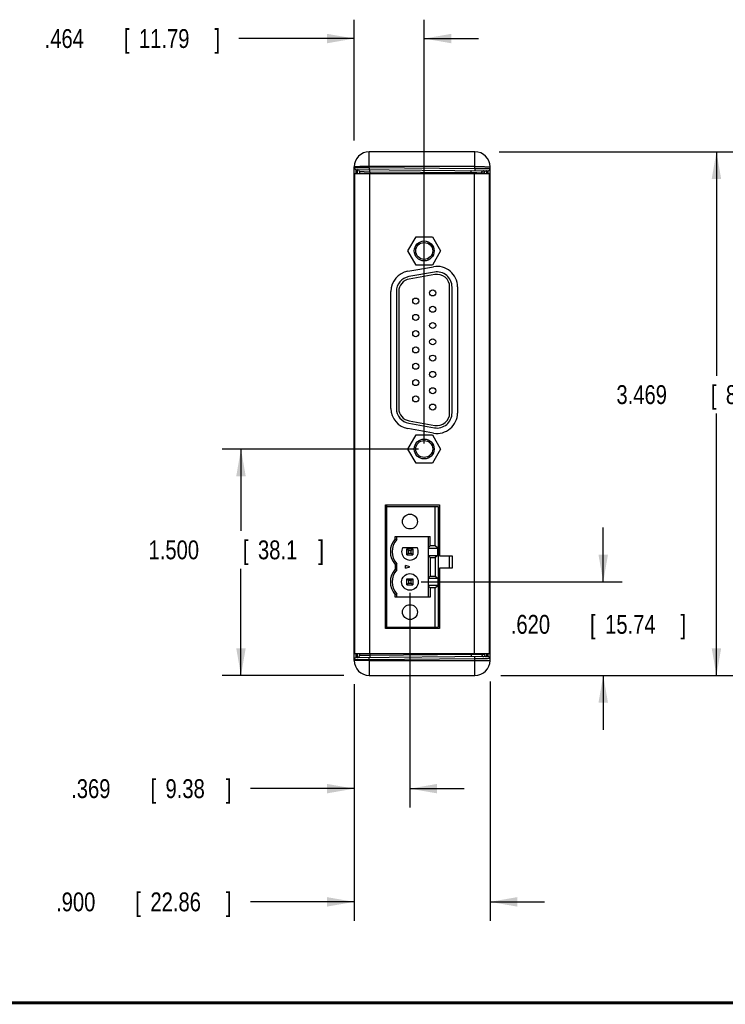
# Model space of a CAD drawing. Header units: inches. Extents: x 0.2 to 16.8, y 0.1 to 10.8.
# Tile 8 of 22: x 6.7 to 11.4, y 0.2 to 6.8. Entities that reach past the tile are written whole.
import ezdxf

# ---------------------------------------------------------------- set-up
doc = ezdxf.new("R2010")
doc.units = ezdxf.units.IN
doc.header["$LTSCALE"] = 0.935
doc.header["$MEASUREMENT"] = 0
doc.layers.get('0').update_dxf_attribs({"linetype": 'CONTINUOUS'})
doc.layers.add('DIMENSIONS', color=7, linetype='CONTINUOUS')
doc.styles.get("Standard").update_dxf_attribs({"font": 'txt', "width": 0.8})
doc.dimstyles.new('DIMSTYLE_1', dxfattribs={"dimtxt": 0.125, "dimasz": 0.18, "dimexe": 0.18, "dimexo": 0.0625, "dimgap": 0.09, "dimtad": 0, "dimtih": 1, "dimtoh": 1, "dimdec": 3, "dimzin": 4, "dimdsep": 46, "dimtxsty": 'STANDARD', "dimblk": '_FILLED', "dimblk1": '_FILLED', "dimblk2": '_FILLED', "dimcen": 0.09, "dimadec": 0, "dimazin": 0, "dimtp": 0.01, "dimtm": 0.01, "dimtfac": 1, "dimtdec": 3, "dimtofl": 0, "dimtmove": 0, "dimatfit": 3, "dimldrblk": '_FILLED', "dimfxl": 1, "dimtolj": 1, "dimtzin": 4, "dimarcsym": 0})

# ---------------------------------------------------------------- blocks, each defined once
blk = doc.blocks.new('_FILLED')
at = {"color": 0, "linetype": 'BYBLOCK'}
blk.add_solid([(0, 0), (-1, 0.174), (-1, -0.174)], dxfattribs=at)
blk = doc.blocks.new('*D1')
at = {"layer": 'DIMENSIONS', "color": 2, "linetype": 'CONTINUOUS'}
for p, q in [((9.8634, 5.8962), (11.4273, 5.8962)), ((11.3023, 5.8962), (11.3023, 4.4124)), ((11.3023, 2.4272), (11.3023, 4.1624)), ((9.8731, 2.4272), (11.4273, 2.4272))]:
    blk.add_line(p, q, dxfattribs=at)
at = {"layer": 'DIMENSIONS', "color": 2, "linetype": 'CONTINUOUS', "xscale": 0.18, "yscale": 0.18, "zscale": 0.18}
for p, rotation in [((11.3023, 5.8962), 90), ((11.3023, 2.4272), 270)]:
    blk.add_blockref('_FILLED', p, dxfattribs=dict(at, rotation=rotation))
at = {"layer": 'DIMENSIONS', "color": 2, "linetype": 'CONTINUOUS', "width": 0.8}
for s, p in [('3.469', (10.6398, 4.2249)), ('[', (11.2648, 4.2249)), ('88.11', (11.3648, 4.2249)), (']', (11.8648, 4.2249))]:
    blk.add_text(s, height=0.125, dxfattribs=at).set_placement(p)
blk = doc.blocks.new('*D2')
at = {"layer": 'DIMENSIONS', "color": 2, "linetype": 'CONTINUOUS'}
for p, q in [((10.5523, 3.0467), (10.5523, 3.4067)), ((9.3469, 3.0467), (10.6773, 3.0467)), ((9.8773, 2.4272), (10.6773, 2.4272)), ((10.5523, 2.4272), (10.5523, 2.0672))]:
    blk.add_line(p, q, dxfattribs=at)
at = {"layer": 'DIMENSIONS', "color": 2, "linetype": 'CONTINUOUS', "xscale": 0.18, "yscale": 0.18, "zscale": 0.18}
for p, rotation in [((10.5523, 3.0467), 270), ((10.5523, 2.4272), 90)]:
    blk.add_blockref('_FILLED', p, dxfattribs=dict(at, rotation=rotation))
at = {"layer": 'DIMENSIONS', "color": 2, "linetype": 'CONTINUOUS', "width": 0.8}
for s, p in [('.620', (9.9398, 2.7032)), ('[', (10.4648, 2.7032)), ('15.74', (10.5648, 2.7032)), (']', (11.0648, 2.7032))]:
    blk.add_text(s, height=0.125, dxfattribs=at).set_placement(p)
blk = doc.blocks.new('*D3')
at = {"layer": 'DIMENSIONS', "color": 2, "linetype": 'CONTINUOUS'}
for p, q in [((8.9023, 2.3701), (8.9023, 0.8022)), ((9.8023, 2.386), (9.8023, 0.8022)), ((8.9023, 0.9272), (8.2148, 0.9272)), ((9.8023, 0.9272), (10.1623, 0.9272))]:
    blk.add_line(p, q, dxfattribs=at)
at = {"layer": 'DIMENSIONS', "color": 2, "linetype": 'CONTINUOUS', "xscale": 0.18, "yscale": 0.18, "zscale": 0.18}
blk.add_blockref('_FILLED', (8.9023, 0.9272), dxfattribs=at)
at = {"layer": 'DIMENSIONS', "color": 2, "linetype": 'CONTINUOUS', "xscale": 0.18, "yscale": 0.18, "zscale": 0.18, "rotation": 180}
blk.add_blockref('_FILLED', (9.8023, 0.9272), dxfattribs=at)
at = {"layer": 'DIMENSIONS', "color": 2, "linetype": 'CONTINUOUS', "width": 0.8}
for s, p in [('.900', (6.9273, 0.8647)), ('[', (7.4523, 0.8647)), ('22.86', (7.5523, 0.8647)), (']', (8.0523, 0.8647))]:
    blk.add_text(s, height=0.125, dxfattribs=at).set_placement(p)
blk = doc.blocks.new('*D4')
at = {"layer": 'DIMENSIONS', "color": 2, "linetype": 'CONTINUOUS'}
for p, q in [((9.2717, 2.9753), (9.2717, 1.5522)), ((8.9023, 2.3555), (8.9023, 1.5522)), ((8.9023, 1.6772), (8.2148, 1.6772)), ((9.2717, 1.6772), (9.6317, 1.6772))]:
    blk.add_line(p, q, dxfattribs=at)
at = {"layer": 'DIMENSIONS', "color": 2, "linetype": 'CONTINUOUS', "xscale": 0.18, "yscale": 0.18, "zscale": 0.18}
blk.add_blockref('_FILLED', (8.9023, 1.6772), dxfattribs=at)
at = {"layer": 'DIMENSIONS', "color": 2, "linetype": 'CONTINUOUS', "xscale": 0.18, "yscale": 0.18, "zscale": 0.18, "rotation": 180}
blk.add_blockref('_FILLED', (9.2717, 1.6772), dxfattribs=at)
at = {"layer": 'DIMENSIONS', "color": 2, "linetype": 'CONTINUOUS', "width": 0.8}
for s, p in [('.369', (7.0273, 1.6147)), ('[', (7.5523, 1.6147)), ('9.38', (7.6523, 1.6147)), (']', (8.0523, 1.6147))]:
    blk.add_text(s, height=0.125, dxfattribs=at).set_placement(p)
blk = doc.blocks.new('*D6')
at = {"layer": 'DIMENSIONS', "color": 2, "linetype": 'CONTINUOUS'}
for p, q in [((9.328, 3.9272), (8.0273, 3.9272)), ((8.1523, 3.9272), (8.1523, 3.3841)), ((8.1523, 2.4272), (8.1523, 3.1341)), ((8.8338, 2.4272), (8.0273, 2.4272))]:
    blk.add_line(p, q, dxfattribs=at)
at = {"layer": 'DIMENSIONS', "color": 2, "linetype": 'CONTINUOUS', "xscale": 0.18, "yscale": 0.18, "zscale": 0.18}
for p, rotation in [((8.1523, 3.9272), 90), ((8.1523, 2.4272), 270)]:
    blk.add_blockref('_FILLED', p, dxfattribs=dict(at, rotation=rotation))
at = {"layer": 'DIMENSIONS', "color": 2, "linetype": 'CONTINUOUS', "width": 0.8}
for s, p in [('[', (8.1648, 3.1966)), (']', (8.6648, 3.1966)), ('1.500', (7.5398, 3.1966)), ('38.1', (8.2648, 3.1966))]:
    blk.add_text(s, height=0.125, dxfattribs=at).set_placement(p)
blk = doc.blocks.new('*D7')
at = {"layer": 'DIMENSIONS', "color": 2, "linetype": 'CONTINUOUS'}
for p, q in [((8.9023, 5.9706), (8.9023, 6.7712)), ((9.3663, 3.9627), (9.3663, 6.7712)), ((8.9023, 6.6462), (8.1389, 6.6462)), ((9.3663, 6.6462), (9.7263, 6.6462))]:
    blk.add_line(p, q, dxfattribs=at)
at = {"layer": 'DIMENSIONS', "color": 2, "linetype": 'CONTINUOUS', "xscale": 0.18, "yscale": 0.18, "zscale": 0.18}
blk.add_blockref('_FILLED', (8.9023, 6.6462), dxfattribs=at)
at = {"layer": 'DIMENSIONS', "color": 2, "linetype": 'CONTINUOUS', "xscale": 0.18, "yscale": 0.18, "zscale": 0.18, "rotation": 180}
blk.add_blockref('_FILLED', (9.3663, 6.6462), dxfattribs=at)
at = {"layer": 'DIMENSIONS', "color": 2, "linetype": 'CONTINUOUS', "width": 0.8}
for s, p in [('[', (7.3764, 6.5837)), (']', (7.9764, 6.5837)), ('.464', (6.8514, 6.5837)), ('11.79', (7.4764, 6.5837))]:
    blk.add_text(s, height=0.125, dxfattribs=at).set_placement(p)

msp = doc.modelspace()

# ---------------------------------------------------------------- linework, layer by layer
at = {"color": 7, "linetype": 'CONTINUOUS'}
for p, q in [((9.0023, 5.7919), (9.0023, 5.8962)), ((9.7023, 5.8962), (9.0023, 5.8962)), ((9.7023, 5.7858), (9.7023, 5.8962)), ((8.9023, 2.5272), (8.9023, 5.7962)), ((8.9048, 5.7512), (8.9048, 2.5722)), ((8.9048, 5.7512), (9.7962, 5.7512)), ((8.916, 5.7786), (9.7884, 5.771)), ((8.9267, 5.7785), (8.9267, 5.7781)), ((8.9373, 5.7648), (8.9373, 5.7512)), ((9.0023, 5.7919), (9.0022, 5.7778)), ((9.7023, 5.7979), (9.0023, 5.7979)), ((9.0023, 5.7919), (9.7023, 5.7858)), ((9.0048, 5.7512), (9.0048, 2.5722)), ((9.0061, 5.764), (9.0061, 5.7512)), ((9.0061, 5.764), (9.6763, 5.7582)), ((9.6763, 5.7582), (9.6763, 5.7512)), ((9.6962, 5.7512), (9.6962, 2.5722)), ((9.7023, 5.7858), (9.7022, 5.7717)), ((9.7474, 5.7574), (9.7474, 5.7512)), ((9.7474, 5.7574), (9.7645, 5.7573)), ((9.7962, 5.7512), (9.7962, 2.5722)), ((9.8023, 2.5272), (9.8023, 5.7962)), ((8.9023, 5.6986), (8.9048, 5.6986)), ((8.9023, 5.688), (8.9048, 5.688)), ((9.8023, 5.691), (9.7962, 5.691)), ((8.9048, 5.5573), (8.9023, 5.5573)), ((9.2583, 5.2392), (9.3123, 5.3327)), ((9.3123, 5.3327), (9.4203, 5.3327)), ((9.4203, 5.3327), (9.4743, 5.2392)), ((9.3123, 5.1457), (9.2583, 5.2392)), ((9.4743, 5.2392), (9.4203, 5.1457)), ((9.2574, 5.1045), (9.4284, 5.1346)), ((9.4334, 5.0986), (9.2644, 5.0689)), ((9.4203, 5.1457), (9.3123, 5.1457)), ((9.4362, 5.0829), (9.2672, 5.0531)), ((9.1458, 4.1958), (9.1458, 4.9715)), ((9.1818, 4.9704), (9.1818, 4.196)), ((9.1978, 4.9704), (9.1978, 4.196)), ((9.5348, 4.1662), (9.5348, 5.0002)), ((9.5508, 4.1662), (9.5508, 5.0002)), ((9.5868, 5.0017), (9.5868, 4.1657)), ((9.2672, 4.1132), (9.4362, 4.0834)), ((9.4284, 4.0327), (9.2574, 4.0629)), ((9.2644, 4.0975), (9.4334, 4.0677)), ((9.2583, 3.9272), (9.3123, 4.0207)), ((9.3123, 4.0207), (9.4203, 4.0207)), ((9.4203, 4.0207), (9.4743, 3.9272)), ((9.3123, 3.8337), (9.2583, 3.9272)), ((9.4743, 3.9272), (9.4203, 3.8337)), ((9.4203, 3.8337), (9.3123, 3.8337)), ((9.1088, 3.5572), (9.4678, 3.5572)), ((9.1088, 2.7372), (9.1088, 3.5572)), ((9.1193, 3.5553), (9.1088, 3.5553)), ((9.1193, 3.5301), (9.1088, 3.5301)), ((9.1193, 2.7372), (9.1193, 3.5572)), ((9.1193, 3.5467), (9.4579, 3.5467)), ((9.4382, 3.2851), (9.4382, 3.5467)), ((9.4579, 3.5467), (9.4579, 2.7467)), ((9.4678, 3.5572), (9.4678, 3.2202)), ((9.1193, 3.5003), (9.1088, 3.5003)), ((9.1193, 3.5002), (9.1088, 3.5002)), ((9.1193, 3.4908), (9.1088, 3.4908)), ((9.1193, 3.3963), (9.1088, 3.3963)), ((9.1193, 3.3852), (9.1088, 3.3852)), ((9.1193, 3.3851), (9.1088, 3.3851)), ((9.1193, 3.3753), (9.1088, 3.3753)), ((9.1193, 3.3501), (9.1088, 3.3501)), ((9.1732, 3.3467), (9.4057, 3.3467)), ((9.1732, 3.3315), (9.1732, 3.3467)), ((9.185, 3.327), (9.185, 3.3467)), ((9.3934, 3.3467), (9.3934, 2.9467)), ((9.4057, 3.2851), (9.4057, 3.3467)), ((9.1193, 3.3203), (9.1088, 3.3203)), ((9.1193, 3.3202), (9.1088, 3.3202)), ((9.1193, 3.2952), (9.1088, 3.2952)), ((9.1193, 3.2951), (9.1088, 3.2951)), ((9.1193, 3.2742), (9.1088, 3.2742)), ((9.2239, 3.2742), (9.3194, 3.2742)), ((9.252, 3.2664), (9.2913, 3.2664)), ((9.252, 3.2664), (9.2625, 3.2558)), ((9.252, 3.227), (9.252, 3.2664)), ((9.2808, 3.2558), (9.2913, 3.2664)), ((9.2913, 3.2664), (9.2913, 3.227)), ((9.3934, 3.272), (9.4057, 3.2851)), ((9.3934, 3.2705), (9.4568, 3.2705)), ((9.4382, 3.2851), (9.4057, 3.2851)), ((9.4568, 3.2705), (9.4382, 3.2851)), ((9.4568, 3.2228), (9.4568, 3.2705)), ((9.1193, 3.2191), (9.1088, 3.2191)), ((9.252, 3.227), (9.2625, 3.2375)), ((9.252, 3.227), (9.2913, 3.227)), ((9.2625, 3.2558), (9.2808, 3.2558)), ((9.2625, 3.2375), (9.2625, 3.2558)), ((9.2625, 3.2375), (9.2808, 3.2375)), ((9.2808, 3.2375), (9.2808, 3.2558)), ((9.2913, 3.227), (9.2808, 3.2375)), ((9.3934, 3.2228), (9.4568, 3.2228)), ((9.3934, 3.2213), (9.4057, 3.2083)), ((9.4057, 3.2083), (9.4382, 3.2083)), ((9.4057, 3.2083), (9.4057, 3.0851)), ((9.4568, 3.2228), (9.4382, 3.2083)), ((9.4382, 3.2083), (9.4382, 3.0851)), ((9.4678, 3.2202), (9.5508, 3.2202)), ((9.5333, 3.1372), (9.5333, 3.2202)), ((9.5508, 3.2202), (9.5508, 3.1372)), ((9.1732, 3.1619), (9.1732, 3.1315)), ((9.185, 3.127), (9.185, 3.1664)), ((9.2717, 3.1467), (9.2421, 3.1546)), ((9.2421, 3.1388), (9.2421, 3.1546)), ((9.2421, 3.1388), (9.2717, 3.1467)), ((9.4678, 3.1312), (9.4579, 3.1312)), ((9.5508, 3.1372), (9.4678, 3.1372)), ((9.4678, 3.1372), (9.4678, 2.7372)), ((9.1193, 3.0742), (9.1088, 3.0742)), ((9.252, 3.0664), (9.2913, 3.0664)), ((9.2625, 3.0558), (9.252, 3.0664)), ((9.252, 3.027), (9.252, 3.0664)), ((9.2913, 3.0664), (9.2808, 3.0558)), ((9.2913, 3.0664), (9.2913, 3.027)), ((9.4057, 3.0851), (9.3934, 3.072)), ((9.3934, 3.0705), (9.4568, 3.0705)), ((9.4057, 3.0851), (9.4382, 3.0851)), ((9.4382, 3.0851), (9.4568, 3.0705)), ((9.4568, 3.0705), (9.4568, 3.0228)), ((9.1193, 3.0191), (9.1088, 3.0191)), ((9.2625, 3.0375), (9.252, 3.027)), ((9.252, 3.027), (9.2913, 3.027)), ((9.2808, 3.0558), (9.2625, 3.0558)), ((9.2625, 3.0558), (9.2625, 3.0375)), ((9.2625, 3.0375), (9.2808, 3.0375)), ((9.2808, 3.0375), (9.2808, 3.0558)), ((9.2913, 3.027), (9.2808, 3.0375)), ((9.4568, 3.0228), (9.3934, 3.0228)), ((9.3934, 3.0213), (9.4057, 3.0083)), ((9.4382, 3.0083), (9.4057, 3.0083)), ((9.4057, 3.0083), (9.4057, 2.9467)), ((9.4382, 3.0083), (9.4568, 3.0228)), ((9.4382, 2.7467), (9.4382, 3.0083)), ((9.1088, 2.9807), (9.1193, 2.9807)), ((9.1193, 2.9487), (9.1088, 2.9487)), ((9.1732, 2.9467), (9.1732, 2.9619)), ((9.4057, 2.9467), (9.1732, 2.9467)), ((9.185, 2.9467), (9.185, 2.9664)), ((9.1193, 2.8971), (9.1088, 2.8971)), ((9.4579, 2.8912), (9.4678, 2.8912)), ((9.4579, 2.8902), (9.4678, 2.8902)), ((9.4579, 2.8784), (9.4678, 2.8786)), ((9.4678, 2.8586), (9.4579, 2.8584)), ((9.4678, 2.8386), (9.4579, 2.8384)), ((9.4579, 2.8281), (9.4678, 2.8282)), ((9.4678, 2.8083), (9.4579, 2.8081)), ((8.9048, 2.7661), (8.9023, 2.7661)), ((9.1193, 2.8026), (9.1088, 2.8026)), ((9.1193, 2.7776), (9.1088, 2.7776)), ((9.1193, 2.7689), (9.1088, 2.7689)), ((9.1193, 2.7467), (9.4579, 2.7467)), ((9.1439, 2.7467), (9.1439, 2.7372)), ((9.4678, 2.7833), (9.4579, 2.7831)), ((9.4678, 2.7372), (9.1088, 2.7372)), ((8.9023, 2.6353), (8.9048, 2.6353)), ((8.9023, 2.6247), (8.9048, 2.6247)), ((9.8023, 2.6324), (9.7962, 2.6324)), ((8.9048, 2.5722), (9.7962, 2.5722)), ((9.7884, 2.5524), (8.916, 2.5447)), ((8.9373, 2.5722), (8.9373, 2.5586)), ((9.0023, 2.5315), (9.0022, 2.5455)), ((9.0061, 2.5722), (9.0061, 2.5593)), ((9.6763, 2.5652), (9.0061, 2.5593)), ((9.6763, 2.5722), (9.6763, 2.5652)), ((9.7023, 2.5376), (9.7022, 2.5516)), ((9.7474, 2.5722), (9.7474, 2.5659)), ((9.7645, 2.566), (9.7474, 2.5659)), ((9.7023, 2.5376), (9.0023, 2.5315)), ((9.0023, 2.5315), (9.0023, 2.4272)), ((9.0023, 2.5254), (9.7023, 2.5254)), ((9.7023, 2.4272), (9.7023, 2.5376)), ((9.0023, 2.4272), (9.7023, 2.4272))]:
    msp.add_line(p, q, dxfattribs=at)
at = {"color": 7, "linetype": 'CONTINUOUS', "const_width": 0.02}
msp.add_lwpolyline([(0.25, 0.2586), (16.75, 0.2586)], dxfattribs=at)
at = {"color": 7, "linetype": 'CONTINUOUS'}
for centre, radius in [((9.3663, 5.2392), 0.066), ((9.3663, 5.2392), 0.056), ((9.4223, 4.9612), 0.02), ((9.3103, 4.9072), 0.02), ((9.4223, 4.8532), 0.02), ((9.3103, 4.7992), 0.02), ((9.4223, 4.7452), 0.02), ((9.3103, 4.6912), 0.02), ((9.4223, 4.6372), 0.02), ((9.3103, 4.5832), 0.02), ((9.4223, 4.5292), 0.02), ((9.3103, 4.4752), 0.02), ((9.4223, 4.4212), 0.02), ((9.3103, 4.3672), 0.02), ((9.4223, 4.3132), 0.02), ((9.3103, 4.2592), 0.02), ((9.4223, 4.2052), 0.02), ((9.3663, 3.9272), 0.066), ((9.3663, 3.9272), 0.056), ((9.2717, 3.4467), 0.0492), ((9.2717, 3.0467), 0.0551), ((9.2717, 2.8467), 0.0492)]:
    msp.add_circle(centre, radius, dxfattribs=at)
for centre, radius, start, end in [((9.0023, 5.7962), 0.1, 90, 180), ((9.7023, 5.7962), 0.1, 0, 90), ((8.9161, 5.7924), 0.0138, 180, 269.49996), ((8.9235, 5.7648), 0.0138, 0, 89.5), ((9.7885, 5.7848), 0.0138, 269.5, 360), ((8.9223, 5.6474), 0.02, 180, 208.83297), ((9.2808, 4.9715), 0.135, 100, 180), ((9.4518, 5.0017), 0.135, 0, 100), ((9.4508, 5.0002), 0.1, 0, 100), ((9.2818, 4.9704), 0.1, 100, 180), ((9.2818, 4.9704), 0.084, 100, 180), ((9.4508, 5.0002), 0.084, 0, 100), ((9.2808, 4.1958), 0.135, 180, 260), ((9.2818, 4.196), 0.1, 180, 260), ((9.2818, 4.196), 0.084, 180, 260), ((9.4518, 4.1657), 0.135, 260, 360), ((9.4508, 4.1662), 0.1, 260, 360), ((9.4508, 4.1662), 0.084, 260, 360), ((9.2717, 3.2467), 0.1299, 139.25095, 220.74905), ((9.2717, 3.2467), 0.1181, 137.16657, 222.83343), ((9.2717, 3.2467), 0.0551, 150, 30), ((9.2717, 3.0467), 0.1299, 139.25095, 220.74905), ((9.2717, 3.0467), 0.1181, 137.16657, 222.83343), ((8.9223, 2.6759), 0.02, 151.16703, 180), ((8.9161, 2.531), 0.0138, 90.5, 180.00002), ((8.9235, 2.5586), 0.0138, 270.5, 360), ((9.7885, 2.5386), 0.0138, 0, 90.49996), ((9.0023, 2.5272), 0.1, 180, 270), ((9.7023, 2.5272), 0.1, 270, 360)]:
    msp.add_arc(centre, radius, start, end, dxfattribs=at)
for points, knots in [([(9.0023, 5.7979), (8.9997, 5.7979), (8.9945, 5.7979), (8.9867, 5.7979), (8.979, 5.7979), (8.9715, 5.7978), (8.9641, 5.7978), (8.957, 5.7977), (8.9502, 5.7977), (8.9436, 5.7976), (8.9375, 5.7975), (8.9317, 5.7974), (8.9264, 5.7973), (8.9216, 5.7972), (8.9172, 5.7971), (8.9134, 5.797), (8.9101, 5.7968), (8.9074, 5.7967), (8.9053, 5.7966), (8.9037, 5.7965), (8.9029, 5.7963), (8.9023, 5.7963), (8.9023, 5.7962)], [0, 0, 0, 0, 0.07841, 0.156337, 0.2333, 0.308825, 0.382447, 0.453712, 0.522181, 0.587431, 0.649061, 0.706691, 0.759967, 0.808559, 0.85217, 0.890531, 0.923407, 0.950598, 0.971938, 0.987306, 0.996629, 1, 1, 1, 1]), ([(8.9023, 5.7924), (8.9023, 5.7925), (8.903, 5.7923), (8.9036, 5.7925), (8.9053, 5.7924), (8.9074, 5.7924), (8.9101, 5.7924), (8.9134, 5.7924), (8.9172, 5.7924), (8.9216, 5.7924), (8.9264, 5.7924), (8.9317, 5.7923), (8.9375, 5.7923), (8.9436, 5.7923), (8.9502, 5.7922), (8.957, 5.7922), (8.9641, 5.7921), (8.9715, 5.7921), (8.979, 5.792), (8.9867, 5.792), (8.9945, 5.7919), (8.9997, 5.7919), (9.0023, 5.7919)], [0, 0, 0, 0, 0.003087, 0.012317, 0.027636, 0.04895, 0.076129, 0.109003, 0.147372, 0.190998, 0.239611, 0.292913, 0.350574, 0.412239, 0.477526, 0.546035, 0.617341, 0.691005, 0.766573, 0.84358, 0.921549, 1, 1, 1, 1]), ([(8.9158, 5.7512), (8.9158, 5.7517), (8.9158, 5.7538), (8.9158, 5.7573), (8.9158, 5.7616), (8.9158, 5.7654), (8.9159, 5.7688), (8.9159, 5.7717), (8.9159, 5.7741), (8.9159, 5.7759), (8.9158, 5.7774), (8.916, 5.778), (8.9159, 5.7786), (8.916, 5.7786)], [0, 0, 0, 0, 0.058485, 0.228959, 0.384787, 0.524893, 0.64832, 0.754224, 0.841881, 0.91069, 0.96018, 0.990014, 1, 1, 1, 1]), ([(8.9238, 5.7512), (8.9238, 5.7517), (8.9238, 5.7538), (8.9238, 5.7573), (8.9238, 5.7615), (8.9238, 5.7654), (8.9237, 5.7687), (8.9237, 5.7716), (8.9237, 5.774), (8.9237, 5.7759), (8.9238, 5.7773), (8.9236, 5.7779), (8.9237, 5.7785), (8.9236, 5.7785)], [0, 0, 0, 0, 0.056867, 0.227716, 0.383871, 0.524256, 0.647907, 0.753972, 0.841729, 0.910597, 0.960125, 0.989991, 1, 1, 1, 1]), ([(8.9373, 5.7648), (8.9374, 5.7648), (8.9377, 5.7647), (8.9385, 5.7647), (8.9398, 5.7647), (8.9416, 5.7647), (8.9439, 5.7647), (8.9466, 5.7647), (8.9498, 5.7646), (8.9535, 5.7646), (8.9575, 5.7645), (8.9619, 5.7645), (8.9666, 5.7644), (8.9717, 5.7644), (8.977, 5.7643), (8.9825, 5.7643), (8.9882, 5.7642), (8.9941, 5.7642), (9.0001, 5.7641), (9.0041, 5.7641), (9.0061, 5.764)], [0, 0, 0, 0, 0.00379, 0.015128, 0.033925, 0.060038, 0.093273, 0.133382, 0.180068, 0.232985, 0.291741, 0.3559, 0.424988, 0.498494, 0.575873, 0.65655, 0.739929, 0.825389, 0.912296, 1, 1, 1, 1]), ([(9.0061, 5.764), (9.0061, 5.7646), (9.0061, 5.7657), (9.0061, 5.7673), (9.0061, 5.7689), (9.0061, 5.7704), (9.0061, 5.7718), (9.0061, 5.7731), (9.0061, 5.7743), (9.0061, 5.7753), (9.0061, 5.7762), (9.006, 5.7768), (9.006, 5.7774), (9.006, 5.7776), (9.006, 5.7778), (9.006, 5.7778)], [0, 0, 0, 0, 0.120474, 0.23919, 0.354417, 0.464477, 0.567765, 0.662777, 0.748128, 0.822575, 0.885036, 0.934604, 0.970564, 0.992416, 1, 1, 1, 1]), ([(9.6763, 5.7582), (9.6763, 5.7587), (9.6763, 5.7598), (9.6763, 5.7615), (9.6763, 5.763), (9.6763, 5.7646), (9.6763, 5.766), (9.6763, 5.7673), (9.6763, 5.7684), (9.6763, 5.7695), (9.6762, 5.7703), (9.6762, 5.771), (9.6762, 5.7715), (9.6762, 5.7718), (9.6762, 5.772), (9.6761, 5.772)], [0, 0, 0, 0, 0.120474, 0.23919, 0.354417, 0.464477, 0.567765, 0.662777, 0.748128, 0.822575, 0.885036, 0.934604, 0.970564, 0.992416, 1, 1, 1, 1]), ([(9.6763, 5.7582), (9.6783, 5.7582), (9.6823, 5.7581), (9.6883, 5.7581), (9.6942, 5.758), (9.7, 5.7579), (9.7056, 5.7579), (9.711, 5.7578), (9.7161, 5.7578), (9.721, 5.7577), (9.7255, 5.7577), (9.7297, 5.7576), (9.7335, 5.7576), (9.7369, 5.7576), (9.7398, 5.7575), (9.7423, 5.7575), (9.7443, 5.7575), (9.7458, 5.7575), (9.7468, 5.7574), (9.7473, 5.7574), (9.7474, 5.7574)], [0, 0, 0, 0, 0.084846, 0.169167, 0.252341, 0.333752, 0.412802, 0.488906, 0.5615, 0.630045, 0.694034, 0.752992, 0.806479, 0.854098, 0.895493, 0.930355, 0.958422, 0.979483, 0.993378, 1, 1, 1, 1]), ([(9.7023, 5.7979), (9.7049, 5.7979), (9.7101, 5.7979), (9.7179, 5.7979), (9.7256, 5.7979), (9.7331, 5.7978), (9.7405, 5.7978), (9.7476, 5.7977), (9.7544, 5.7977), (9.761, 5.7976), (9.7671, 5.7975), (9.7729, 5.7974), (9.7782, 5.7973), (9.783, 5.7972), (9.7874, 5.7971), (9.7912, 5.797), (9.7945, 5.7968), (9.7972, 5.7967), (9.7993, 5.7966), (9.8009, 5.7965), (9.8017, 5.7963), (9.8023, 5.7963), (9.8023, 5.7962)], [0, 0, 0, 0, 0.07841, 0.156337, 0.2333, 0.308825, 0.382447, 0.453712, 0.522181, 0.587431, 0.649061, 0.706691, 0.759967, 0.808559, 0.85217, 0.890531, 0.923407, 0.950598, 0.971938, 0.987306, 0.996629, 1, 1, 1, 1]), ([(9.7023, 5.7858), (9.7049, 5.7857), (9.7101, 5.7857), (9.7179, 5.7856), (9.7256, 5.7856), (9.7331, 5.7855), (9.7405, 5.7855), (9.7476, 5.7854), (9.7544, 5.7853), (9.761, 5.7853), (9.7671, 5.7852), (9.7729, 5.7852), (9.7782, 5.7851), (9.783, 5.7851), (9.7874, 5.785), (9.7912, 5.785), (9.7945, 5.7849), (9.7972, 5.7849), (9.7993, 5.7848), (9.801, 5.7849), (9.8016, 5.7847), (9.8023, 5.7849), (9.8023, 5.7848)], [0, 0, 0, 0, 0.078455, 0.156426, 0.233433, 0.309, 0.382662, 0.453965, 0.52247, 0.587754, 0.649414, 0.707072, 0.760372, 0.808984, 0.852609, 0.890978, 0.923855, 0.951036, 0.972353, 0.987676, 0.99691, 1, 1, 1, 1]), ([(9.7474, 5.7574), (9.7474, 5.758), (9.7475, 5.7591), (9.7478, 5.7608), (9.7483, 5.7624), (9.749, 5.7639), (9.7499, 5.7653), (9.7509, 5.7666), (9.7521, 5.7678), (9.7534, 5.7689), (9.7549, 5.7697), (9.7564, 5.7704), (9.758, 5.7709), (9.7597, 5.7712), (9.7608, 5.7712), (9.7613, 5.7712)], [0, 0, 0, 0, 0.076946, 0.153891, 0.230834, 0.307772, 0.384706, 0.461635, 0.538558, 0.615476, 0.692388, 0.769296, 0.846199, 0.9231, 1, 1, 1, 1]), ([(9.7645, 5.7573), (9.7645, 5.7579), (9.7646, 5.759), (9.7649, 5.7606), (9.7654, 5.7622), (9.7661, 5.7637), (9.767, 5.7652), (9.768, 5.7665), (9.7692, 5.7677), (9.7705, 5.7687), (9.772, 5.7696), (9.7735, 5.7702), (9.7751, 5.7707), (9.7767, 5.771), (9.7779, 5.7711), (9.7784, 5.7711)], [0, 0, 0, 0, 0.076946, 0.153891, 0.230834, 0.307772, 0.384706, 0.461635, 0.538558, 0.615476, 0.692388, 0.769296, 0.846199, 0.9231, 1, 1, 1, 1]), ([(9.7645, 5.7573), (9.7646, 5.7573), (9.7648, 5.7568), (9.765, 5.7562), (9.7652, 5.7549), (9.7653, 5.7532), (9.7654, 5.7519), (9.7655, 5.7512)], [0, 0, 0, 0, 0.051715, 0.176858, 0.37999, 0.660209, 1, 1, 1, 1]), ([(9.7784, 5.7711), (9.7785, 5.7711), (9.7786, 5.7706), (9.7788, 5.7699), (9.779, 5.7684), (9.7791, 5.7666), (9.7793, 5.7641), (9.7794, 5.7612), (9.7795, 5.7579), (9.7797, 5.7545), (9.7797, 5.7522), (9.7798, 5.7512)], [0, 0, 0, 0, 0.016197, 0.058087, 0.126613, 0.221504, 0.342178, 0.487838, 0.657499, 0.850006, 1, 1, 1, 1]), ([(9.7884, 5.771), (9.7885, 5.771), (9.7883, 5.7704), (9.7885, 5.7698), (9.7884, 5.7683), (9.7885, 5.7665), (9.7885, 5.7641), (9.7885, 5.7612), (9.7886, 5.7578), (9.7886, 5.7544), (9.7886, 5.7522), (9.7886, 5.7512)], [0, 0, 0, 0, 0.013843, 0.055155, 0.123652, 0.21885, 0.340096, 0.486584, 0.657343, 0.851226, 1, 1, 1, 1]), ([(8.9023, 5.6624), (8.9023, 5.662), (8.9024, 5.6612), (8.9027, 5.6599), (8.9033, 5.6587), (8.904, 5.6577), (8.9045, 5.6571), (8.9048, 5.6568)], [0, 0, 0, 0, 0.201654, 0.406599, 0.617763, 0.83743, 1, 1, 1, 1]), ([(8.9023, 5.6505), (8.9023, 5.6503), (8.9023, 5.65), (8.9024, 5.6496), (8.9024, 5.6491), (8.9026, 5.6485), (8.9029, 5.6477), (8.9033, 5.6468), (8.9039, 5.6459), (8.9044, 5.6453), (8.9047, 5.645), (8.9048, 5.6449)], [0, 0, 0, 0, 0.075535, 0.151229, 0.227285, 0.303885, 0.459263, 0.618516, 0.782445, 0.951641, 1, 1, 1, 1]), ([(8.9023, 5.6474), (8.9023, 5.6468), (8.9024, 5.6455), (8.9026, 5.6435), (8.9032, 5.6416), (8.9037, 5.6399), (8.9044, 5.6389), (8.9047, 5.6383), (8.9048, 5.6382)], [0, 0, 0, 0, 0.202899, 0.4055, 0.606842, 0.805902, 0.963516, 1, 1, 1, 1]), ([(9.1732, 3.3315), (9.1746, 3.331), (9.1772, 3.33), (9.1812, 3.3285), (9.1838, 3.3275), (9.185, 3.327)], [0, 0, 0, 0, 0.340149, 0.673448, 1, 1, 1, 1]), ([(9.185, 3.1664), (9.1838, 3.1659), (9.1812, 3.1649), (9.1772, 3.1634), (9.1746, 3.1624), (9.1732, 3.1619)], [0, 0, 0, 0, 0.326437, 0.659734, 1, 1, 1, 1]), ([(9.1732, 3.1315), (9.1746, 3.131), (9.1772, 3.13), (9.1812, 3.1285), (9.1838, 3.1275), (9.185, 3.127)], [0, 0, 0, 0, 0.340149, 0.673448, 1, 1, 1, 1]), ([(9.1732, 2.9619), (9.1746, 2.9624), (9.1772, 2.9634), (9.1812, 2.9649), (9.1838, 2.9659), (9.185, 2.9664)], [0, 0, 0, 0, 0.340149, 0.673448, 1, 1, 1, 1]), ([(8.9048, 2.6784), (8.9047, 2.6783), (8.9044, 2.678), (8.9039, 2.6774), (8.9033, 2.6765), (8.9029, 2.6756), (8.9025, 2.6747), (8.9023, 2.6738), (8.9023, 2.6731), (8.9023, 2.6728)], [0, 0, 0, 0, 0.048991, 0.218338, 0.382197, 0.541228, 0.69642, 0.848916, 1, 1, 1, 1]), ([(8.9024, 2.6781), (8.9024, 2.678), (8.9023, 2.6773), (8.9023, 2.6766), (8.9023, 2.6759)], [0, 0, 0, 0, 0.096738, 1, 1, 1, 1]), ([(8.9028, 2.6802), (8.9027, 2.6801), (8.9026, 2.6796), (8.9026, 2.6792), (8.9025, 2.6788)], [0, 0, 0, 0, 0.289102, 1, 1, 1, 1]), ([(8.9033, 2.6821), (8.9033, 2.682), (8.9032, 2.6817), (8.9031, 2.6814), (8.903, 2.6812)], [0, 0, 0, 0, 0.46761, 1, 1, 1, 1]), ([(8.9048, 2.6854), (8.9047, 2.6853), (8.9044, 2.6847), (8.9038, 2.6836), (8.9035, 2.6825), (8.9033, 2.6821)], [0, 0, 0, 0, 0.080816, 0.592525, 1, 1, 1, 1]), ([(8.9023, 2.6609), (8.9023, 2.6613), (8.9024, 2.6622), (8.9027, 2.6634), (8.9033, 2.6646), (8.904, 2.6657), (8.9045, 2.6663), (8.9048, 2.6665)], [0, 0, 0, 0, 0.201654, 0.406599, 0.617763, 0.83743, 1, 1, 1, 1]), ([(8.916, 2.5447), (8.9159, 2.5447), (8.916, 2.5453), (8.9158, 2.5459), (8.9159, 2.5474), (8.9159, 2.5492), (8.9159, 2.5516), (8.9159, 2.5545), (8.9158, 2.5579), (8.9158, 2.5617), (8.9158, 2.566), (8.9158, 2.5695), (8.9158, 2.5716), (8.9158, 2.5722)], [0, 0, 0, 0, 0.009986, 0.039812, 0.089273, 0.158016, 0.24557, 0.35135, 0.474654, 0.614655, 0.7704, 0.940821, 1, 1, 1, 1]), ([(8.9236, 2.5448), (8.9237, 2.5448), (8.9236, 2.5454), (8.9238, 2.546), (8.9237, 2.5475), (8.9237, 2.5493), (8.9237, 2.5517), (8.9237, 2.5546), (8.9238, 2.558), (8.9238, 2.5618), (8.9238, 2.5661), (8.9238, 2.5696), (8.9238, 2.5717), (8.9238, 2.5722)], [0, 0, 0, 0, 0.010021, 0.039936, 0.089553, 0.158536, 0.246411, 0.35258, 0.476316, 0.616772, 0.772988, 0.943898, 1, 1, 1, 1]), ([(9.0061, 2.5593), (9.0041, 2.5593), (9.0001, 2.5592), (8.9941, 2.5592), (8.9882, 2.5591), (8.9825, 2.5591), (8.977, 2.559), (8.9717, 2.5589), (8.9666, 2.5589), (8.9619, 2.5588), (8.9575, 2.5588), (8.9535, 2.5588), (8.9498, 2.5587), (8.9466, 2.5587), (8.9439, 2.5587), (8.9416, 2.5586), (8.9398, 2.5586), (8.9385, 2.5586), (8.9377, 2.5586), (8.9374, 2.5586), (8.9373, 2.5586)], [0, 0, 0, 0, 0.087706, 0.174614, 0.260076, 0.343455, 0.424133, 0.501511, 0.575016, 0.644103, 0.708261, 0.767015, 0.81993, 0.866614, 0.906723, 0.939957, 0.966072, 0.98487, 0.99621, 1, 1, 1, 1]), ([(9.0061, 2.5593), (9.0061, 2.5587), (9.0061, 2.5577), (9.0061, 2.556), (9.0061, 2.5544), (9.0061, 2.5529), (9.0061, 2.5515), (9.0061, 2.5502), (9.0061, 2.549), (9.0061, 2.548), (9.0061, 2.5472), (9.006, 2.5465), (9.006, 2.546), (9.006, 2.5457), (9.006, 2.5455), (9.006, 2.5455)], [0, 0, 0, 0, 0.120474, 0.23919, 0.354417, 0.464477, 0.567765, 0.662777, 0.748128, 0.822575, 0.885036, 0.934604, 0.970564, 0.992416, 1, 1, 1, 1]), ([(9.6763, 2.5652), (9.6763, 2.5646), (9.6763, 2.5635), (9.6763, 2.5619), (9.6763, 2.5603), (9.6763, 2.5588), (9.6763, 2.5574), (9.6763, 2.5561), (9.6763, 2.5549), (9.6763, 2.5539), (9.6762, 2.553), (9.6762, 2.5523), (9.6762, 2.5518), (9.6762, 2.5516), (9.6762, 2.5514), (9.6761, 2.5514)], [0, 0, 0, 0, 0.120474, 0.23919, 0.354417, 0.464477, 0.567765, 0.662777, 0.748128, 0.822575, 0.885036, 0.934604, 0.970564, 0.992416, 1, 1, 1, 1]), ([(9.7474, 2.5659), (9.7473, 2.5659), (9.7468, 2.5659), (9.7458, 2.5659), (9.7443, 2.5659), (9.7423, 2.5658), (9.7398, 2.5658), (9.7369, 2.5658), (9.7335, 2.5658), (9.7297, 2.5657), (9.7255, 2.5657), (9.721, 2.5656), (9.7161, 2.5656), (9.711, 2.5655), (9.7056, 2.5655), (9.7, 2.5654), (9.6942, 2.5653), (9.6883, 2.5653), (9.6823, 2.5652), (9.6783, 2.5652), (9.6763, 2.5652)], [0, 0, 0, 0, 0.006622, 0.020518, 0.041579, 0.069647, 0.104509, 0.145905, 0.193524, 0.24701, 0.305967, 0.369954, 0.438498, 0.511089, 0.58719, 0.666237, 0.747648, 0.830823, 0.915149, 1, 1, 1, 1]), ([(9.7474, 2.5659), (9.7474, 2.5653), (9.7475, 2.5642), (9.7478, 2.5626), (9.7483, 2.561), (9.749, 2.5594), (9.7499, 2.558), (9.7509, 2.5567), (9.7521, 2.5555), (9.7534, 2.5545), (9.7549, 2.5536), (9.7564, 2.5529), (9.758, 2.5525), (9.7597, 2.5522), (9.7608, 2.5521), (9.7613, 2.5521)], [0, 0, 0, 0, 0.076946, 0.153891, 0.230834, 0.307772, 0.384706, 0.461635, 0.538558, 0.615476, 0.692388, 0.769296, 0.846199, 0.9231, 1, 1, 1, 1]), ([(9.7655, 2.5722), (9.7654, 2.5715), (9.7653, 2.5702), (9.7652, 2.5685), (9.765, 2.5672), (9.7648, 2.5665), (9.7646, 2.566), (9.7645, 2.566)], [0, 0, 0, 0, 0.340637, 0.62066, 0.823492, 0.948384, 1, 1, 1, 1]), ([(9.7645, 2.566), (9.7645, 2.5655), (9.7646, 2.5644), (9.7649, 2.5627), (9.7654, 2.5611), (9.7661, 2.5596), (9.767, 2.5582), (9.768, 2.5568), (9.7692, 2.5557), (9.7705, 2.5546), (9.772, 2.5538), (9.7735, 2.5531), (9.7751, 2.5526), (9.7767, 2.5523), (9.7779, 2.5523), (9.7784, 2.5523)], [0, 0, 0, 0, 0.076946, 0.153891, 0.230834, 0.307772, 0.384706, 0.461635, 0.538558, 0.615476, 0.692388, 0.769296, 0.846199, 0.9231, 1, 1, 1, 1]), ([(9.7798, 2.5722), (9.7797, 2.5712), (9.7797, 2.5689), (9.7795, 2.5655), (9.7794, 2.5621), (9.7793, 2.5592), (9.7791, 2.5568), (9.779, 2.5549), (9.7788, 2.5535), (9.7786, 2.5528), (9.7785, 2.5523), (9.7784, 2.5523)], [0, 0, 0, 0, 0.150871, 0.343279, 0.512826, 0.658352, 0.778876, 0.873614, 0.942011, 0.983825, 1, 1, 1, 1]), ([(9.7886, 2.5722), (9.7886, 2.5712), (9.7886, 2.5689), (9.7886, 2.5655), (9.7885, 2.5622), (9.7885, 2.5593), (9.7885, 2.5568), (9.7884, 2.555), (9.7885, 2.5535), (9.7883, 2.5529), (9.7885, 2.5524), (9.7884, 2.5524)], [0, 0, 0, 0, 0.148003, 0.34203, 0.512959, 0.659619, 0.781008, 0.876297, 0.944834, 0.986156, 1, 1, 1, 1]), ([(9.0023, 2.5315), (8.9997, 2.5315), (8.9945, 2.5314), (8.9867, 2.5314), (8.979, 2.5313), (8.9715, 2.5313), (8.9641, 2.5312), (8.957, 2.5312), (8.9502, 2.5311), (8.9436, 2.5311), (8.9375, 2.531), (8.9317, 2.531), (8.9264, 2.531), (8.9216, 2.531), (8.9172, 2.5309), (8.9134, 2.5309), (8.9101, 2.5309), (8.9074, 2.5309), (8.9053, 2.531), (8.9036, 2.5308), (8.903, 2.5311), (8.9023, 2.5309), (8.9023, 2.531)], [0, 0, 0, 0, 0.078452, 0.156421, 0.233427, 0.308996, 0.38266, 0.453966, 0.522474, 0.587762, 0.649426, 0.707087, 0.760389, 0.809003, 0.852628, 0.890997, 0.923871, 0.95105, 0.972364, 0.987683, 0.996913, 1, 1, 1, 1]), ([(9.0023, 2.5254), (8.9997, 2.5254), (8.9945, 2.5254), (8.9867, 2.5254), (8.979, 2.5255), (8.9715, 2.5255), (8.9641, 2.5256), (8.957, 2.5256), (8.9502, 2.5257), (8.9436, 2.5258), (8.9375, 2.5258), (8.9317, 2.5259), (8.9264, 2.526), (8.9216, 2.5261), (8.9172, 2.5262), (8.9134, 2.5264), (8.9101, 2.5265), (8.9074, 2.5266), (8.9053, 2.5267), (8.9037, 2.5268), (8.9029, 2.527), (8.9023, 2.5271), (8.9023, 2.5272)], [0, 0, 0, 0, 0.07841, 0.156337, 0.2333, 0.308825, 0.382447, 0.453712, 0.522181, 0.587431, 0.649061, 0.706691, 0.759967, 0.808559, 0.85217, 0.890531, 0.923407, 0.950598, 0.971938, 0.987306, 0.996629, 1, 1, 1, 1]), ([(9.8023, 2.5386), (9.8023, 2.5385), (9.8016, 2.5387), (9.801, 2.5384), (9.7993, 2.5385), (9.7972, 2.5384), (9.7945, 2.5384), (9.7912, 2.5384), (9.7874, 2.5383), (9.783, 2.5383), (9.7782, 2.5382), (9.7729, 2.5382), (9.7671, 2.5381), (9.761, 2.5381), (9.7544, 2.538), (9.7476, 2.5379), (9.7405, 2.5379), (9.7331, 2.5378), (9.7256, 2.5378), (9.7179, 2.5377), (9.7101, 2.5376), (9.7049, 2.5376), (9.7023, 2.5376)], [0, 0, 0, 0, 0.00309, 0.012324, 0.027647, 0.048964, 0.076145, 0.109022, 0.147391, 0.191016, 0.239629, 0.292928, 0.350586, 0.412247, 0.477531, 0.546035, 0.617339, 0.691001, 0.766568, 0.843575, 0.921546, 1, 1, 1, 1]), ([(9.7023, 2.5254), (9.7049, 2.5254), (9.7101, 2.5254), (9.7178, 2.5254), (9.7255, 2.5255), (9.733, 2.5255), (9.7404, 2.5256), (9.7475, 2.5256), (9.7544, 2.5257), (9.7609, 2.5258), (9.7671, 2.5258), (9.7728, 2.5259), (9.7781, 2.526), (9.783, 2.5261), (9.7874, 2.5262), (9.7912, 2.5264), (9.7945, 2.5265), (9.7972, 2.5266), (9.7993, 2.5267), (9.8009, 2.5268), (9.8017, 2.527), (9.8023, 2.5271), (9.8023, 2.5272)], [0, 0, 0, 0, 0.077989, 0.155529, 0.23227, 0.307772, 0.381515, 0.452911, 0.521447, 0.586758, 0.648463, 0.70618, 0.759549, 0.808227, 0.85191, 0.890336, 0.923269, 0.950508, 0.971888, 0.987284, 0.996624, 1, 1, 1, 1])]:
    msp.add_open_spline(points, degree=3, knots=knots, dxfattribs=at)
for points in [[(8.9025, 2.6788), (8.9025, 2.6786), (8.9024, 2.6784), (8.9024, 2.6781)], [(8.903, 2.6812), (8.9029, 2.6809), (8.9029, 2.6806), (8.9028, 2.6802)]]:
    msp.add_open_spline(points, degree=3, dxfattribs=at)

# ---------------------------------------------------------------- dimensions: what is measured, and where the dimension line sits
at = {"layer": 'DIMENSIONS', "color": 2, "linetype": 'CONTINUOUS'}
for base, p1, p2, picture, middle in [((9.3663, 6.6462), (8.9023, 5.9706), (9.3663, 3.9627), '*D7', (7.4639, 6.6462)), ((9.2717, 1.6772), (8.9023, 2.3555), (9.2717, 2.9753), '*D4', (7.5898, 1.6772))]:
    dim = msp.add_linear_dim(base=base, p1=p1, p2=p2, dimstyle='DIMSTYLE_1', dxfattribs=at)
    dim.commit()
    dim.dimension.update_dxf_attribs({"geometry": picture, "text_midpoint": middle, "dimtype": 160})
for base, p1, p2, angle, picture, middle in [((11.3023, 2.4272), (9.8634, 5.8962), (9.8731, 2.4272), 270, '*D1', (11.3023, 4.2874)), ((8.1523, 3.9272), (8.8338, 2.4272), (9.328, 3.9272), 90, '*D6', (8.1523, 3.2591)), ((10.5522996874, 3.0466685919), (9.8772863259, 2.4271685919), (9.3469180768, 3.0466685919), 90, '*D2', (10.5522996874, 2.7657056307)), ((8.9023, 0.9272), (9.8023, 2.386), (8.9023, 2.3701), 180, '*D3', (7.5398, 0.9272))]:
    dim = msp.add_linear_dim(base=base, p1=p1, p2=p2, angle=angle, dimstyle='DIMSTYLE_1', dxfattribs=at)
    dim.commit()
    dim.dimension.update_dxf_attribs({"geometry": picture, "text_midpoint": middle, "dimtype": 160})

doc.saveas('drawing.dxf')
